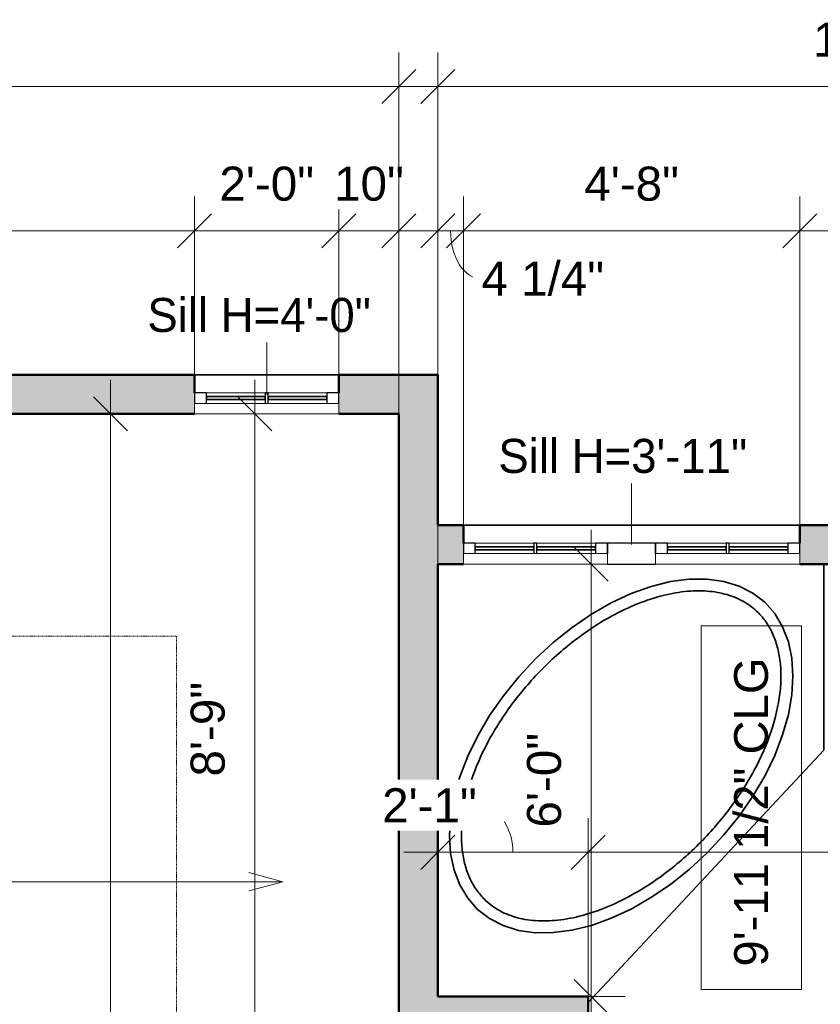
# Model space of a CAD drawing. Header units: inches. Extents: x -321 to 583, y -54 to 661.
# Tile 9 of 22: x -139 to -6, y 497 to 661. Entities that reach past the tile are written whole.
import ezdxf

# ---------------------------------------------------------------- set-up
doc = ezdxf.new("R2010")
doc.units = ezdxf.units.IN
doc.header["$MEASUREMENT"] = 0
doc.linetypes.add('Demolished', pattern=[0.188976, 0.125984, -0.062992])
for name, color, linetype, lineweight in [('A-ANNO-DIMS', 211, 'Continuous', 9), ('A-ANNO-DIMS-48', 211, 'Continuous', 9), ('A-DETL-DEMO', 6, 'Demolished', 18), ('A-GLAZ', 151, 'Continuous', 18), ('A-GLAZ-IDEN', 152, 'Continuous', 9), ('A-WALL', 113, 'Continuous', 18), ('A-WALL-PATT', 111, 'Continuous', 18), ('G-ANNO-TEXT', 231, 'Continuous', 9), ('P-SANR-FIXT', 6, 'Continuous', 18)]:
    doc.layers.add(name, color=color, linetype=linetype, lineweight=lineweight)
doc.styles.add('Arial', font='arial.ttf', dxfattribs={"height": 5.625})
doc.styles.add('Arial_1', font='arial.ttf', dxfattribs={"height": 5.669291})
doc.styles.add('Lato', font='Lato-Regular.ttf', dxfattribs={"height": 5.669291})
doc.dimstyles.new('Linear_-_3mm_Arial', dxfattribs={"dimscale": 12, "dimtxt": 5.784148, "dimasz": 0.472441, "dimexe": 0.472441, "dimexo": 0, "dimgap": 0.275591, "dimtad": 1, "dimrnd": 0.25, "dimzin": 3, "dimdsep": 46, "dimlunit": 4, "dimtxsty": 'Arial_1', "dimblk1": 'OBLIQUE', "dimblk2": 'OBLIQUE', "dimsah": 1, "dimcen": 0.09, "dimdle": 0.472441, "dimazin": 2, "dimtfac": 1, "dimtdec": 4, "dimtix": 1, "dimtmove": 0, "dimatfit": 3, "dimfxl": 1, "dimtvp": 1, "dimtfill": 1, "dimfrac": 2, "dimtolj": 1, "dimtzin": 0, "dimarcsym": 2})
doc.dimstyles.new('Linear_-_3mm_Arial_2', dxfattribs={"dimscale": 12, "dimtxt": 5.784148, "dimasz": 0.472441, "dimexe": 0.472441, "dimexo": 0, "dimgap": 0.275591, "dimtad": 1, "dimrnd": 0.25, "dimzin": 3, "dimdsep": 46, "dimlunit": 4, "dimtxsty": 'Arial_1', "dimblk1": 'OBLIQUE', "dimblk2": 'OBLIQUE', "dimsah": 1, "dimcen": 0.09, "dimdle": 0.472441, "dimazin": 2, "dimtfac": 1, "dimtdec": 4, "dimtix": 1, "dimtmove": 1, "dimatfit": 3, "dimfxl": 1, "dimtvp": 1, "dimtfill": 1, "dimfrac": 2, "dimtolj": 1, "dimtzin": 0, "dimarcsym": 2})

# ---------------------------------------------------------------- blocks, each defined once
blk = doc.blocks.new('Window_7 - 2_-10_ x 3_-0_-498097-2-2nd Floor Plan')
at = {"layer": 'A-GLAZ'}
for p, q in [((-28, 3.25), (-4, 3.25)), ((-28, 1.5), (-28, 3.25)), ((-4, 1.5), (-4, 3.25)), ((4, 3.25), (28, 3.25)), ((4, 3.25), (4, 1.5)), ((28, 1.5), (28, 3.25)), ((-4, 1.5), (-28, 1.5)), ((28, 1.5), (4, 1.5)), ((-16.23, -0.25), (-26.03, -0.25)), ((-6, -0.25), (-15.73, -0.25)), ((15.77, -0.25), (6, -0.25)), ((26.03, -0.25), (16.27, -0.25))]:
    blk.add_line(p, q, dxfattribs=at)
at = {"layer": 'A-GLAZ', "lineweight": 25}
for p, q in [((4, 3.25), (-4, 3.25)), ((-28, 1.5), (-28, -0.25)), ((-26.03, -0.25), (-26.03, 1.5)), ((-16.23, 1.5), (-16.23, -0.25)), ((-15.73, -0.25), (-15.73, 1.5)), ((-6, 1.5), (-6, -0.25)), ((-4, 1.5), (-4, -0.25)), ((-4, -0.25), (-4, 1.5)), ((4, -0.25), (4, 1.5)), ((4, 1.5), (4, -0.25)), ((6, -0.25), (6, 1.5)), ((15.77, 1.5), (15.77, -0.25)), ((16.27, -0.25), (16.27, 1.5)), ((26.03, 1.5), (26.03, -0.25)), ((28, -0.25), (28, 1.5)), ((-28, -0.25), (-26.03, -0.25)), ((-16.23, -0.25), (-15.73, -0.25)), ((-6, -0.25), (-4, -0.25)), ((-4, -0.25), (4, -0.25)), ((4, -0.25), (6, -0.25)), ((15.77, -0.25), (16.27, -0.25)), ((26.03, -0.25), (28, -0.25))]:
    blk.add_line(p, q, dxfattribs=at)
at = {"layer": 'A-GLAZ', "lineweight": 35}
for p, q in [((-16.23, 0.88), (-26.03, 0.88)), ((-26.03, 0.88), (-26.03, 0.38)), ((-26.03, 0.38), (-16.23, 0.38)), ((-16.23, 0.38), (-16.23, 0.88)), ((-6, 0.88), (-15.73, 0.88)), ((-15.73, 0.88), (-15.73, 0.38)), ((-15.73, 0.38), (-6, 0.38)), ((-6, 0.38), (-6, 0.88)), ((15.77, 0.88), (6, 0.88)), ((6, 0.88), (6, 0.38)), ((6, 0.38), (15.77, 0.38)), ((15.77, 0.38), (15.77, 0.88)), ((26.03, 0.88), (16.27, 0.88)), ((16.27, 0.88), (16.27, 0.38)), ((16.27, 0.38), (26.03, 0.38)), ((26.03, 0.38), (26.03, 0.88))]:
    blk.add_line(p, q, dxfattribs=at)
blk = doc.blocks.new('Window_4 - 2_-0_ x 3_-0_-493186-2-2nd Floor Plan')
at = {"layer": 'A-GLAZ'}
for p, q in [((-12, 3.25), (12, 3.25)), ((-12, 3.25), (-12, 1.5)), ((12, 1.5), (12, 3.25)), ((12, 1.5), (-12, 1.5)), ((-0.25, -0.25), (-10.03, -0.25)), ((10.03, -0.25), (0.25, -0.25))]:
    blk.add_line(p, q, dxfattribs=at)
at = {"layer": 'A-GLAZ', "lineweight": 25}
for p, q in [((-12, 1.5), (-12, -0.25)), ((-10.03, -0.25), (-10.03, 1.5)), ((-0.25, 1.5), (-0.25, -0.25)), ((0.25, -0.25), (0.25, 1.5)), ((10.03, 1.5), (10.03, -0.25)), ((12, -0.25), (12, 1.5)), ((-12, -0.25), (-10.03, -0.25)), ((-0.25, -0.25), (0.25, -0.25)), ((10.03, -0.25), (12, -0.25))]:
    blk.add_line(p, q, dxfattribs=at)
at = {"layer": 'A-GLAZ', "lineweight": 35}
for p, q in [((-0.25, 0.88), (-10.03, 0.88)), ((-10.03, 0.88), (-10.03, 0.38)), ((-10.03, 0.38), (-0.25, 0.38)), ((-0.25, 0.38), (-0.25, 0.88)), ((10.03, 0.88), (0.25, 0.88)), ((0.25, 0.88), (0.25, 0.38)), ((0.25, 0.38), (10.03, 0.38)), ((10.03, 0.38), (10.03, 0.88))]:
    blk.add_line(p, q, dxfattribs=at)
blk = doc.blocks.new('Plumbing Fixtures 7 - Plumbing Fixtures 7-470265-2-2nd Floor Plan')
at = {"layer": 'P-SANR-FIXT', "lineweight": 35}
for p, q in [((-5, 539), (-5, 570)), ((-44.25, 497), (-5, 539))]:
    blk.add_line(p, q, dxfattribs=at)
at = {"layer": 'P-SANR-FIXT', "lineweight": 35, "flags": 128}
for points in [[(-14.83, 563.62), (-16.82, 565.16), (-19.1, 566.32), (-21.65, 567.1), (-24.42, 567.49), (-27.4, 567.48), (-30.52, 567.08), (-33.76, 566.28), (-37.06, 565.1), (-40.39, 563.55), (-43.69, 561.66), (-46.92, 559.45), (-50.05, 556.95), (-53.02, 554.19), (-55.8, 551.22), (-58.35, 548.07), (-60.63, 544.78), (-62.62, 541.4), (-64.28, 537.98), (-65.6, 534.56), (-66.56, 531.18), (-67.13, 527.9), (-67.33, 524.75), (-67.14, 521.79), (-66.56, 519.04), (-65.61, 516.56), (-64.29, 514.36), (-62.63, 512.48)], [(-62.63, 512.48), (-64.29, 514.36), (-65.61, 516.56), (-66.56, 519.04), (-67.14, 521.79), (-67.33, 524.75), (-67.13, 527.9), (-66.56, 531.18), (-65.6, 534.56), (-64.28, 537.98), (-62.62, 541.4), (-60.63, 544.78), (-58.35, 548.07), (-55.8, 551.22), (-53.02, 554.19), (-50.05, 556.95), (-46.92, 559.45), (-43.69, 561.66), (-40.39, 563.55), (-37.06, 565.1), (-33.76, 566.28), (-30.52, 567.08), (-27.4, 567.48), (-24.42, 567.49), (-21.65, 567.1), (-19.1, 566.32), (-16.82, 565.16), (-14.83, 563.62)], [(-62.63, 512.48), (-60.64, 510.95), (-58.36, 509.78), (-55.81, 509), (-53.04, 508.61), (-50.06, 508.62), (-46.94, 509.03), (-43.7, 509.83), (-40.4, 511.01), (-37.07, 512.55), (-33.77, 514.45), (-30.54, 516.66), (-27.41, 519.16), (-24.44, 521.91), (-21.66, 524.88), (-19.11, 528.04), (-16.83, 531.32), (-14.84, 534.7), (-13.18, 538.13), (-11.86, 541.55), (-10.9, 544.92), (-10.33, 548.21), (-10.13, 551.35), (-10.32, 554.32), (-10.9, 557.06), (-11.85, 559.55), (-13.17, 561.75), (-14.83, 563.62)], [(-14.83, 563.62), (-13.17, 561.75), (-11.85, 559.55), (-10.9, 557.06), (-10.32, 554.32), (-10.13, 551.35), (-10.33, 548.21), (-10.9, 544.92), (-11.86, 541.55), (-13.18, 538.13), (-14.84, 534.7), (-16.83, 531.32), (-19.11, 528.04), (-21.66, 524.88), (-24.44, 521.91), (-27.41, 519.16), (-30.54, 516.66), (-33.77, 514.45), (-37.07, 512.55), (-40.4, 511.01), (-43.7, 509.83), (-46.94, 509.03), (-50.06, 508.62), (-53.04, 508.61), (-55.81, 509), (-58.36, 509.78), (-60.64, 510.95), (-62.63, 512.48)]]:
    blk.add_lwpolyline(points, dxfattribs=at)
at = {"layer": 'P-SANR-FIXT', "lineweight": 35}
for points, knots in [([(-61.26, 513.94), (-61.78, 514.43), (-62.72, 515.49), (-63.86, 517.38), (-64.69, 519.56), (-65.21, 522.01), (-65.39, 524.72), (-65.15, 528.6), (-63.94, 533.88), (-61.07, 540.48), (-56.92, 546.95), (-51.74, 552.92), (-46.42, 557.5), (-41.45, 560.79), (-37.08, 563.02), (-32.76, 564.6), (-28.63, 565.46), (-24.81, 565.63), (-21.41, 565.11), (-18.5, 563.97), (-16.91, 562.83), (-16.2, 562.16)], [0, 0, 0, 0, 0.116355, 0.232711, 0.349066, 0.465421, 0.581776, 0.698132, 0.930842, 1.163553, 1.396263, 1.628974, 1.861685, 2.021673, 2.181662, 2.34165, 2.501639, 2.661627, 2.821616, 2.981604, 3.141593, 3.141593, 3.141593, 3.141593]), ([(-16.2, 562.16), (-15.68, 561.68), (-14.74, 560.62), (-13.6, 558.73), (-12.77, 556.55), (-12.25, 554.09), (-12.07, 551.39), (-12.31, 547.5), (-13.52, 542.23), (-16.39, 535.63), (-20.54, 529.15), (-25.72, 523.19), (-31.04, 518.61), (-36.01, 515.32), (-40.38, 513.08), (-44.7, 511.51), (-48.83, 510.64), (-52.65, 510.48), (-56.05, 510.99), (-58.96, 512.13), (-60.55, 513.28), (-61.26, 513.94)], [3.141593, 3.141593, 3.141593, 3.141593, 3.257948, 3.374303, 3.490659, 3.607014, 3.723369, 3.839724, 4.072435, 4.305145, 4.537856, 4.770567, 5.003277, 5.163266, 5.323254, 5.483243, 5.643231, 5.80322, 5.963208, 6.123197, 6.283185, 6.283185, 6.283185, 6.283185])]:
    blk.add_open_spline(points, degree=3, knots=knots, dxfattribs=at)
blk = doc.blocks.new('DIMBLOCK3-2-2nd Floor Plan')
at = {"layer": 'A-ANNO-DIMS-48'}
for p, q in [((-221.75, 601.5), (-221.75, 631.17)), ((-109.75, 601.5), (-109.75, 631.17)), ((-221.75, 625.5), (-109.75, 625.5)), ((-221.75, 625.5), (-221.75, 601.5)), ((-109.75, 625.5), (-109.75, 601.5))]:
    blk.add_line(p, q, dxfattribs=at)
at = {"layer": 'A-ANNO-DIMS-48', "lineweight": 35}
for p, q in [((-221.75, 625.5), (-218.92, 628.33)), ((-109.75, 625.5), (-106.92, 628.33)), ((-221.75, 625.5), (-224.58, 622.67)), ((-109.75, 625.5), (-112.58, 622.67))]:
    blk.add_line(p, q, dxfattribs=at)
at = {"layer": 'A-ANNO-DIMS-48', "color": 0, "insert": (-173.63, 636.17), "char_height": 5.669, "width": 18.9008, "attachment_point": 1, "line_spacing_factor": 0.941778, "style": 'Arial_1', "bg_fill": 3, "box_fill_scale": 1.25, "bg_fill_color": 256, "bg_fill_true_color": 13158600, "bg_fill_transparency": 0}
blk.add_mtext('9\'-4"', dxfattribs=at)
blk = doc.blocks.new('_Oblique')
at = {"color": 0, "linetype": 'ByBlock', "lineweight": -2}
blk.add_line((-0.5, -0.5), (0.5, 0.5), dxfattribs=at)
blk = doc.blocks.new('DIMBLOCK4-2-2nd Floor Plan')
at = {"layer": 'A-ANNO-DIMS-48'}
for p, q in [((-109.75, 601.5), (-109.75, 631.17)), ((-85.75, 601.5), (-85.75, 631.17)), ((-109.75, 625.5), (-85.75, 625.5)), ((-109.75, 625.5), (-109.75, 601.5)), ((-85.75, 625.5), (-85.75, 601.5))]:
    blk.add_line(p, q, dxfattribs=at)
at = {"layer": 'A-ANNO-DIMS-48', "lineweight": 35}
for p, q in [((-109.75, 625.5), (-106.92, 628.33)), ((-85.75, 625.5), (-82.92, 628.33)), ((-109.75, 625.5), (-112.58, 622.67)), ((-85.75, 625.5), (-88.58, 622.67))]:
    blk.add_line(p, q, dxfattribs=at)
at = {"layer": 'A-ANNO-DIMS-48', "color": 0, "insert": (-105.63, 636.17), "char_height": 5.669, "width": 18.9008, "attachment_point": 1, "line_spacing_factor": 0.941778, "style": 'Arial_1', "bg_fill": 3, "box_fill_scale": 1.25, "bg_fill_color": 256, "bg_fill_true_color": 13158600, "bg_fill_transparency": 0}
blk.add_mtext('2\'-0"', dxfattribs=at)
blk = doc.blocks.new('DIMBLOCK5-2-2nd Floor Plan')
at = {"layer": 'A-ANNO-DIMS-48'}
for p, q in [((-85.75, 601.5), (-85.75, 631.17)), ((-75.75, 595), (-75.75, 631.17)), ((-85.75, 625.5), (-70.08, 625.5)), ((-85.75, 625.5), (-85.75, 601.5)), ((-75.75, 625.5), (-75.75, 595))]:
    blk.add_line(p, q, dxfattribs=at)
at = {"layer": 'A-ANNO-DIMS-48', "lineweight": 35}
for p, q in [((-85.75, 625.5), (-82.92, 628.33)), ((-75.75, 625.5), (-72.92, 628.33)), ((-85.75, 625.5), (-88.58, 622.67)), ((-75.75, 625.5), (-78.58, 622.67))]:
    blk.add_line(p, q, dxfattribs=at)
at = {"layer": 'A-ANNO-DIMS-48', "color": 0, "insert": (-86.53, 636.17), "char_height": 5.669, "width": 13.882, "attachment_point": 1, "line_spacing_factor": 0.941778, "style": 'Arial_1', "bg_fill": 3, "box_fill_scale": 1.25, "bg_fill_color": 256, "bg_fill_true_color": 13158600, "bg_fill_transparency": 0}
blk.add_mtext('10"', dxfattribs=at)
blk = doc.blocks.new('DIMBLOCK6-2-2nd Floor Plan')
at = {"layer": 'A-ANNO-DIMS-48'}
for p, q in [((-255.75, 595), (-255.75, 655.17)), ((-75.75, 595), (-75.75, 655.17)), ((-261.42, 649.5), (-70.08, 649.5)), ((-255.75, 649.5), (-255.75, 595)), ((-75.75, 649.5), (-75.75, 595))]:
    blk.add_line(p, q, dxfattribs=at)
at = {"layer": 'A-ANNO-DIMS-48', "lineweight": 35}
for p, q in [((-255.75, 649.5), (-252.92, 652.33)), ((-75.75, 649.5), (-72.92, 652.33)), ((-255.75, 649.5), (-258.58, 646.67)), ((-75.75, 649.5), (-78.58, 646.67))]:
    blk.add_line(p, q, dxfattribs=at)
at = {"layer": 'A-ANNO-DIMS-48', "color": 0, "insert": (-175.81, 660.17), "char_height": 5.669, "width": 24.1332, "attachment_point": 1, "line_spacing_factor": 0.941778, "style": 'Arial_1', "bg_fill": 3, "box_fill_scale": 1.25, "bg_fill_color": 256, "bg_fill_true_color": 13158600, "bg_fill_transparency": 0}
blk.add_mtext('15\'-0"', dxfattribs=at)
blk = doc.blocks.new('DIMBLOCK71-2-2nd Floor Plan')
at = {"layer": 'A-ANNO-DIMS-48'}
for p, q in [((-69.25, 569.02), (-69.25, 631.17)), ((-65, 576.5), (-65, 631.17)), ((-74.92, 625.5), (-65, 625.5)), ((-69.25, 625.5), (-69.25, 569.02)), ((-65, 625.5), (-65, 576.5))]:
    blk.add_line(p, q, dxfattribs=at)
at = {"layer": 'A-ANNO-DIMS-48', "lineweight": 35}
for p, q in [((-69.25, 625.5), (-66.42, 628.33)), ((-65, 625.5), (-62.17, 628.33)), ((-69.25, 625.5), (-72.08, 622.67)), ((-65, 625.5), (-67.83, 622.67))]:
    blk.add_line(p, q, dxfattribs=at)
at = {"layer": 'A-ANNO-DIMS-48'}
blk.add_ellipse((-62, 625.5), major_axis=(0, 8.04), ratio=0.638084, start_param=1.570796, end_param=3.141593, dxfattribs=at)
at = {"layer": 'A-ANNO-DIMS-48', "color": 0, "insert": (-62, 620.37), "char_height": 5.669, "width": 24.4536, "attachment_point": 1, "line_spacing_factor": 0.941778, "style": 'Arial_1', "bg_fill": 3, "box_fill_scale": 1.25, "bg_fill_color": 256, "bg_fill_true_color": 13158600, "bg_fill_transparency": 0}
blk.add_mtext('4 1/4"', dxfattribs=at)
blk = doc.blocks.new('DIMBLOCK72-2-2nd Floor Plan')
at = {"layer": 'A-ANNO-DIMS-48'}
for p, q in [((-65, 576.5), (-65, 631.17)), ((-9, 576.5), (-9, 631.17)), ((-65, 625.5), (-9, 625.5)), ((-65, 625.5), (-65, 576.5)), ((-9, 625.5), (-9, 576.5))]:
    blk.add_line(p, q, dxfattribs=at)
at = {"layer": 'A-ANNO-DIMS-48', "lineweight": 35}
for p, q in [((-65, 625.5), (-62.17, 628.33)), ((-9, 625.5), (-6.17, 628.33)), ((-65, 625.5), (-67.83, 622.67)), ((-9, 625.5), (-11.83, 622.67))]:
    blk.add_line(p, q, dxfattribs=at)
at = {"layer": 'A-ANNO-DIMS-48', "color": 0, "insert": (-44.88, 636.17), "char_height": 5.669, "width": 18.9008, "attachment_point": 1, "line_spacing_factor": 0.941778, "style": 'Arial_1', "bg_fill": 3, "box_fill_scale": 1.25, "bg_fill_color": 256, "bg_fill_true_color": 13158600, "bg_fill_transparency": 0}
blk.add_mtext('4\'-8"', dxfattribs=at)
blk = doc.blocks.new('DIMBLOCK73-2-2nd Floor Plan')
at = {"layer": 'A-ANNO-DIMS-48'}
for p, q in [((-9, 576.5), (-9, 631.17)), ((60, 576.5), (60, 631.17)), ((-9, 625.5), (60, 625.5)), ((-9, 625.5), (-9, 576.5)), ((60, 625.5), (60, 576.5))]:
    blk.add_line(p, q, dxfattribs=at)
at = {"layer": 'A-ANNO-DIMS-48', "lineweight": 35}
for p, q in [((-9, 625.5), (-6.17, 628.33)), ((60, 625.5), (62.83, 628.33)), ((-9, 625.5), (-11.83, 622.67)), ((60, 625.5), (57.17, 622.67))]:
    blk.add_line(p, q, dxfattribs=at)
at = {"layer": 'A-ANNO-DIMS-48', "color": 0, "insert": (17.62, 636.17), "char_height": 5.669, "width": 18.9008, "attachment_point": 1, "line_spacing_factor": 0.941778, "style": 'Arial_1', "bg_fill": 3, "box_fill_scale": 1.25, "bg_fill_color": 256, "bg_fill_true_color": 13158600, "bg_fill_transparency": 0}
blk.add_mtext('5\'-9"', dxfattribs=at)
blk = doc.blocks.new('DIMBLOCK76-2-2nd Floor Plan')
at = {"layer": 'A-ANNO-DIMS-48'}
for p, q in [((-69.25, 595), (-69.25, 655.17)), ((89, 570), (89, 655.17)), ((-74.92, 649.5), (94.67, 649.5)), ((-69.25, 649.5), (-69.25, 595)), ((89, 649.5), (89, 570))]:
    blk.add_line(p, q, dxfattribs=at)
at = {"layer": 'A-ANNO-DIMS-48', "lineweight": 35}
for p, q in [((-69.25, 649.5), (-66.42, 652.33)), ((89, 649.5), (91.83, 652.33)), ((-69.25, 649.5), (-72.08, 646.67)), ((89, 649.5), (86.17, 646.67))]:
    blk.add_line(p, q, dxfattribs=at)
at = {"layer": 'A-ANNO-DIMS-48', "color": 0, "insert": (-6.77, 660.17), "char_height": 5.669, "width": 39.9373, "attachment_point": 1, "line_spacing_factor": 0.941778, "style": 'Arial_1', "bg_fill": 3, "box_fill_scale": 1.25, "bg_fill_color": 256, "bg_fill_true_color": 13158600, "bg_fill_transparency": 0}
blk.add_mtext('13\'-2 1/4"', dxfattribs=at)
blk = doc.blocks.new('DIMBLOCK81-2-2nd Floor Plan')
at = {"layer": 'A-ANNO-DIMS-48'}
for p, q in [((-99.75, 600.67), (-99.75, 490)), ((-76, 595), (-105.42, 595)), ((-99.75, 595), (-76, 595)), ((-75.75, 490), (-105.42, 490)), ((-99.75, 490), (-75.75, 490))]:
    blk.add_line(p, q, dxfattribs=at)
at = {"layer": 'A-ANNO-DIMS-48', "lineweight": 35}
for p, q in [((-99.75, 595), (-102.58, 597.83)), ((-99.75, 595), (-96.92, 592.17)), ((-99.75, 490), (-102.58, 492.83)), ((-99.75, 490), (-96.92, 487.16))]:
    blk.add_line(p, q, dxfattribs=at)
at = {"layer": 'A-ANNO-DIMS-48', "color": 0, "insert": (-110.42, 534.62), "char_height": 5.669, "width": 18.9008, "attachment_point": 1, "rotation": 90, "line_spacing_factor": 0.941778, "style": 'Arial_1', "bg_fill": 3, "box_fill_scale": 1.25, "bg_fill_color": 256, "bg_fill_true_color": 13158600, "bg_fill_transparency": 0}
blk.add_mtext('8\'-9"', dxfattribs=at)
blk = doc.blocks.new('DIMBLOCK88-2-2nd Floor Plan')
at = {"layer": 'A-ANNO-DIMS-48'}
for p, q in [((-123.75, 600.67), (-123.75, 349.33)), ((-76, 595), (-129.42, 595)), ((-123.75, 595), (-76, 595)), ((-76, 355), (-129.42, 355)), ((-123.75, 355), (-76, 355))]:
    blk.add_line(p, q, dxfattribs=at)
at = {"layer": 'A-ANNO-DIMS-48', "lineweight": 35}
for p, q in [((-123.75, 595), (-126.58, 597.83)), ((-123.75, 595), (-120.92, 592.17)), ((-123.75, 355), (-126.58, 357.83)), ((-123.75, 355), (-120.92, 352.17))]:
    blk.add_line(p, q, dxfattribs=at)
at = {"layer": 'A-ANNO-DIMS-48', "color": 0, "insert": (-134.42, 464.94), "char_height": 5.669, "width": 24.1332, "attachment_point": 1, "rotation": 90, "line_spacing_factor": 0.941778, "style": 'Arial_1', "bg_fill": 3, "box_fill_scale": 1.25, "bg_fill_color": 256, "bg_fill_true_color": 13158600, "bg_fill_transparency": 0}
blk.add_mtext('20\'-0"', dxfattribs=at)
blk = doc.blocks.new('DIMBLOCK89-2-2nd Floor Plan')
at = {"layer": 'A-ANNO-DIMS-48'}
for p, q in [((-69.25, 498.47), (-69.25, 527.67)), ((-44.25, 498), (-44.25, 527.67)), ((-74.92, 522), (-44.25, 522)), ((-69.25, 522), (-69.25, 498.47)), ((-44.25, 522), (-44.25, 498))]:
    blk.add_line(p, q, dxfattribs=at)
at = {"layer": 'A-ANNO-DIMS-48', "lineweight": 35}
for p, q in [((-69.25, 522), (-66.42, 524.83)), ((-44.25, 522), (-41.42, 524.83)), ((-69.25, 522), (-72.08, 519.16)), ((-44.25, 522), (-47.08, 519.16))]:
    blk.add_line(p, q, dxfattribs=at)
at = {"layer": 'A-ANNO-DIMS-48'}
blk.add_ellipse((-62.78, 522), major_axis=(0, 7.76), ratio=0.777135, start_param=4.712389, end_param=6.283185, dxfattribs=at)
at = {"layer": 'A-ANNO-DIMS-48', "color": 0, "insert": (-78.53, 532.66), "char_height": 5.669, "width": 18.9008, "attachment_point": 1, "line_spacing_factor": 0.941778, "style": 'Arial_1', "bg_fill": 3, "box_fill_scale": 1.25, "bg_fill_color": 256, "bg_fill_true_color": 13158600, "bg_fill_transparency": 0}
blk.add_mtext('2\'-1"', dxfattribs=at)
blk = doc.blocks.new('DIMBLOCK90-2-2nd Floor Plan')
at = {"layer": 'A-ANNO-DIMS-48'}
for p, q in [((-44.25, 498), (-44.25, 527.67)), ((89, 469.83), (89, 527.67)), ((-44.25, 522), (94.67, 522)), ((-44.25, 522), (-44.25, 498)), ((89, 522), (89, 469.83))]:
    blk.add_line(p, q, dxfattribs=at)
at = {"layer": 'A-ANNO-DIMS-48', "lineweight": 35}
for p, q in [((-44.25, 522), (-41.42, 524.83)), ((89, 522), (91.83, 524.83)), ((-44.25, 522), (-47.08, 519.16)), ((89, 522), (86.17, 519.16))]:
    blk.add_line(p, q, dxfattribs=at)
at = {"layer": 'A-ANNO-DIMS-48', "color": 0, "insert": (5.73, 532.66), "char_height": 5.669, "width": 39.9373, "attachment_point": 1, "line_spacing_factor": 0.941778, "style": 'Arial_1', "bg_fill": 3, "box_fill_scale": 1.25, "bg_fill_color": 256, "bg_fill_true_color": 13158600, "bg_fill_transparency": 0}
blk.add_mtext('11\'-1 1/4"', dxfattribs=at)
blk = doc.blocks.new('DIMBLOCK123-2-2nd Floor Plan')
at = {"layer": 'A-ANNO-DIMS-48'}
for p, q in [((-43.75, 575.67), (-43.75, 492.33)), ((-68.34, 570), (-38.08, 570)), ((-43.75, 570), (-68.34, 570)), ((-69, 498), (-38.08, 498)), ((-43.75, 498), (-69, 498))]:
    blk.add_line(p, q, dxfattribs=at)
at = {"layer": 'A-ANNO-DIMS-48', "lineweight": 35}
for p, q in [((-43.75, 570), (-46.58, 572.83)), ((-43.75, 570), (-40.92, 567.16)), ((-43.75, 498), (-46.58, 500.83)), ((-43.75, 498), (-40.92, 495.16))]:
    blk.add_line(p, q, dxfattribs=at)
at = {"layer": 'A-ANNO-DIMS-48', "color": 0, "insert": (-54.42, 526.12), "char_height": 5.669, "width": 18.9008, "attachment_point": 1, "rotation": 90, "line_spacing_factor": 0.941778, "style": 'Arial_1', "bg_fill": 3, "box_fill_scale": 1.25, "bg_fill_color": 256, "bg_fill_true_color": 13158600, "bg_fill_transparency": 0}
blk.add_mtext('6\'-0"', dxfattribs=at)

msp = doc.modelspace()

# ---------------------------------------------------------------- hatches: boundary and pattern name
at = {"layer": 'A-WALL-PATT'}
h = msp.add_hatch(color=256, dxfattribs=at)
h.paths.add_polyline_path([(-75.75, 595), (-69.25, 595), (-69.25, 601.5), (-85.75, 601.5), (-85.75, 595)])
h.paths.add_polyline_path([(-109.75, 595), (-109.75, 601.5), (-221.75, 601.5), (-221.75, 595), (-118.69, 595)])
h.paths.add_polyline_path([(-245.75, 595), (-245.75, 601.5), (-255.75, 601.5), (-255.75, 595)])
for points in [[(-69.25, 569.996), (-69.25, 595), (-75.75, 595), (-75.75, 569.996)], [(-75.75, 497.996), (-69.25, 497.996), (-69.25, 569.996), (-75.75, 569.996), (-75.75, 500.778)], [(-44.25, 489.996), (-44.25, 497.996), (-75.75, 497.996), (-75.75, 489.996), (-56.428, 489.996)]]:
    msp.add_hatch(color=256, dxfattribs=at).paths.add_polyline_path(points)
h = msp.add_hatch(color=256, dxfattribs=at)
h.paths.add_polyline_path([(89, 569.996), (92.25, 569.996), (92.25, 576.496), (84, 576.496), (84, 569.996)])
h.paths.add_polyline_path([(60, 569.996), (60, 576.496), (-9, 576.496), (-9, 569.996), (36.964, 569.996)])
h.paths.add_polyline_path([(-65, 569.996), (-65, 576.496), (-69.25, 576.496), (-69.25, 569.996)])

# ---------------------------------------------------------------- linework, layer by layer
at = {"layer": 'A-DETL-DEMO'}
for p, q in [((-218.75, 558), (-112.75, 558)), ((-112.75, 558), (-112.75, 416))]:
    msp.add_line(p, q, dxfattribs=at)
at = {"layer": 'A-GLAZ-IDEN', "lineweight": 18}
for p, q in [((-97.75, 598.25), (-97.75, 606.89)), ((-37, 573.246), (-37, 583.424))]:
    msp.add_line(p, q, dxfattribs=at)
at = {"layer": 'A-WALL', "lineweight": 50}
for p, q in [((-109.75, 601.5), (-221.75, 601.5)), ((-109.75, 598.5), (-109.75, 601.5)), ((-69.25, 601.5), (-85.75, 601.5)), ((-85.75, 601.5), (-85.75, 598.5)), ((-69.25, 576.496), (-69.25, 601.5)), ((-221.75, 595), (-109.75, 595)), ((-85.75, 595), (-75.75, 595)), ((-75.75, 595), (-75.75, 489.996)), ((-65, 576.496), (-69.25, 576.496)), ((-65, 573.496), (-65, 576.496)), ((60, 576.496), (-9, 576.496)), ((-9, 576.496), (-9, 573.496)), ((-69.25, 569.996), (-65, 569.996)), ((-69.25, 497.996), (-69.25, 569.996)), ((-9, 569.996), (60, 569.996)), ((-44.25, 497.996), (-69.25, 497.996)), ((-44.25, 489.996), (-44.25, 497.996))]:
    msp.add_line(p, q, dxfattribs=at)
at = {"layer": 'A-WALL', "lineweight": 35}
for p, q in [((-109.75, 601.5), (-85.75, 601.5)), ((-65, 576.496), (-9, 576.496))]:
    msp.add_line(p, q, dxfattribs=at)

# ---------------------------------------------------------------- block references
at = {"layer": 'A-GLAZ', "lineweight": 35, "rotation": 180}
for name, p in [('Window_4 - 2_-0_ x 3_-0_-493186-2-2nd Floor Plan', (-97.75, 598.25)), ('Window_7 - 2_-10_ x 3_-0_-498097-2-2nd Floor Plan', (-37, 573.246))]:
    msp.add_blockref(name, p, dxfattribs=at)
at = {"layer": 'P-SANR-FIXT', "lineweight": 35}
msp.add_blockref('Plumbing Fixtures 7 - Plumbing Fixtures 7-470265-2-2nd Floor Plan', (0, 0), dxfattribs=at)

# ---------------------------------------------------------------- texts
at = {"layer": 'A-GLAZ-IDEN', "char_height": 5.66929, "attachment_point": 1, "style": 'Lato'}
for s, insert, width in [('Sill H=4\'-0"', (-117.621, 614.303), 48.0255), ('Sill H=3\'-11"', (-59.186, 590.837), 53.631)]:
    msp.add_mtext(s, dxfattribs=dict(at, insert=insert, width=width))

# ---------------------------------------------------------------- next in the draw order: dimensions: what is measured, and where the dimension line sits
at = {"layer": 'A-ANNO-DIMS'}
dim = msp.add_linear_dim(base=(-109.75, 625.5), p1=(-221.75, 601.5), p2=(-109.75, 601.5), dimstyle='Linear_-_3mm_Arial', override={"dimpost": '<>', "dimfxl": 112}, dxfattribs=at)
dim.commit()
dim.dimension.update_dxf_attribs({"geometry": 'DIMBLOCK3-2-2nd Floor Plan', "text_midpoint": (-165.75, 631.702)})

# ---------------------------------------------------------------- next in the draw order: dimensions: what is measured, and where the dimension line sits
dim = msp.add_linear_dim(base=(-85.75, 625.5), p1=(-109.75, 601.5), p2=(-85.75, 601.5), dimstyle='Linear_-_3mm_Arial', override={"dimpost": '<>', "dimfxl": 24}, dxfattribs=at)
dim.commit()
dim.dimension.update_dxf_attribs({"geometry": 'DIMBLOCK4-2-2nd Floor Plan', "text_midpoint": (-97.75, 631.702)})

# ---------------------------------------------------------------- next in the draw order: dimensions: what is measured, and where the dimension line sits
dim = msp.add_linear_dim(base=(-75.75, 625.5), p1=(-85.75, 601.5), p2=(-75.75, 595), dimstyle='Linear_-_3mm_Arial', override={"dimpost": '<>', "dimfxl": 11.92686}, dxfattribs=at)
dim.commit()
dim.dimension.update_dxf_attribs({"geometry": 'DIMBLOCK5-2-2nd Floor Plan', "text_midpoint": (-80.75, 631.702)})

# ---------------------------------------------------------------- next in the draw order: dimensions: what is measured, and where the dimension line sits
dim = msp.add_linear_dim(base=(-75.75, 649.5), p1=(-255.75, 595), p2=(-75.75, 595), dimstyle='Linear_-_3mm_Arial', override={"dimpost": '<>', "dimfxl": 180}, dxfattribs=at)
dim.commit()
dim.dimension.update_dxf_attribs({"geometry": 'DIMBLOCK6-2-2nd Floor Plan', "text_midpoint": (-165.75, 655.702)})

# ---------------------------------------------------------------- next in the draw order: dimensions: what is measured, and where the dimension line sits
dim = msp.add_linear_dim(base=(-65, 625.5), p1=(-69.25, 569.016), p2=(-65, 576.496), dimstyle='Linear_-_3mm_Arial_2', override={"dimpost": '<>', "dimfxl": 8.603014}, dxfattribs=at)
dim.commit()
dim.dimension.update_dxf_attribs({"geometry": 'DIMBLOCK71-2-2nd Floor Plan', "text_midpoint": (-49.769, 616.593), "dimtype": 160})
dim = msp.add_linear_dim(base=(-99.75, 489.996), p1=(-76, 595), p2=(-75.75, 489.996), angle=90, dimstyle='Linear_-_3mm_Arial', override={"dimpost": '<>', "dimfxl": 105.00444}, dxfattribs=at)
dim.commit()
dim.dimension.update_dxf_attribs({"geometry": 'DIMBLOCK81-2-2nd Floor Plan', "text_midpoint": (-105.952, 542.498)})

# ---------------------------------------------------------------- next in the draw order: dimensions: what is measured, and where the dimension line sits
dim = msp.add_linear_dim(base=(-9, 625.5), p1=(-65, 576.496), p2=(-9, 576.496), dimstyle='Linear_-_3mm_Arial', override={"dimpost": '<>', "dimfxl": 56}, dxfattribs=at)
dim.commit()
dim.dimension.update_dxf_attribs({"geometry": 'DIMBLOCK72-2-2nd Floor Plan', "text_midpoint": (-37, 631.702)})
dim = msp.add_linear_dim(base=(-123.75, 355), p1=(-76, 595), p2=(-76, 355), angle=90, dimstyle='Linear_-_3mm_Arial', override={"dimpost": '<>', "dimfxl": 240}, dxfattribs=at)
dim.commit()
dim.dimension.update_dxf_attribs({"geometry": 'DIMBLOCK88-2-2nd Floor Plan', "text_midpoint": (-129.952, 475)})

# ---------------------------------------------------------------- next in the draw order: linework, layer by layer
at = {"layer": 'G-ANNO-TEXT', "color": 7}
for q in [(-100.72, 518.615), (-143.051, 517.096), (-100.72, 515.577)]:
    msp.add_line((-95.051, 517.096), q, dxfattribs=at)

# ---------------------------------------------------------------- next in the draw order: dimensions: what is measured, and where the dimension line sits
at = {"layer": 'A-ANNO-DIMS'}
dim = msp.add_linear_dim(base=(60, 625.5), p1=(-9, 576.496), p2=(60, 576.496), dimstyle='Linear_-_3mm_Arial', override={"dimpost": '<>', "dimfxl": 69}, dxfattribs=at)
dim.commit()
dim.dimension.update_dxf_attribs({"geometry": 'DIMBLOCK73-2-2nd Floor Plan', "text_midpoint": (25.5, 631.702)})
dim = msp.add_linear_dim(base=(-44.25, 521.996), p1=(-69.25, 498.47), p2=(-44.25, 497.996), dimstyle='Linear_-_3mm_Arial_2', override={"dimpost": '<>', "dimfxl": 25.004504}, dxfattribs=at)
dim.commit()
dim.dimension.update_dxf_attribs({"geometry": 'DIMBLOCK89-2-2nd Floor Plan', "text_midpoint": (-69.078, 528.883), "dimtype": 160})

# ---------------------------------------------------------------- next in the draw order: dimensions: what is measured, and where the dimension line sits
for base, p1, p2, override, picture, middle in [((89, 649.5), (-69.25, 595), (89, 569.996), {"dimpost": '<>', "dimfxl": 160.213201}, 'DIMBLOCK76-2-2nd Floor Plan', (9.875, 655.74)), ((89, 521.996), (-44.25, 497.996), (89, 469.828), {"dimpost": '<>', "dimfxl": 136.194625}, 'DIMBLOCK90-2-2nd Floor Plan', (22.375, 528.234))]:
    dim = msp.add_linear_dim(base=base, p1=p1, p2=p2, dimstyle='Linear_-_3mm_Arial', override=override, dxfattribs=at)
    dim.commit()
    dim.dimension.update_dxf_attribs({"geometry": picture, "text_midpoint": middle})

# ---------------------------------------------------------------- next in the draw order: linework, layer by layer
at = {"layer": 'G-ANNO-TEXT', "color": 7, "flags": 128}
msp.add_lwpolyline([(-25.39, 499.135), (-25.39, 559.691), (-8.714, 559.691), (-8.714, 499.135)], close=True, dxfattribs=at)

# ---------------------------------------------------------------- next in the draw order: texts
at = {"layer": 'G-ANNO-TEXT', "color": 7, "insert": (-19.925, 502.975), "char_height": 5.625, "width": 63.933, "attachment_point": 1, "rotation": 90, "style": 'Arial'}
msp.add_mtext('9\'-11 1/2" CLG', dxfattribs=at)

# ---------------------------------------------------------------- next in the draw order: dimensions: what is measured, and where the dimension line sits
at = {"layer": 'A-ANNO-DIMS'}
dim = msp.add_linear_dim(base=(-43.75, 497.996), p1=(-68.342, 569.996), p2=(-69, 497.996), angle=90, dimstyle='Linear_-_3mm_Arial', override={"dimpost": '<>', "dimfxl": 72.003007}, dxfattribs=at)
dim.commit()
dim.dimension.update_dxf_attribs({"geometry": 'DIMBLOCK123-2-2nd Floor Plan', "text_midpoint": (-49.952, 533.996)})

doc.saveas('drawing.dxf')
